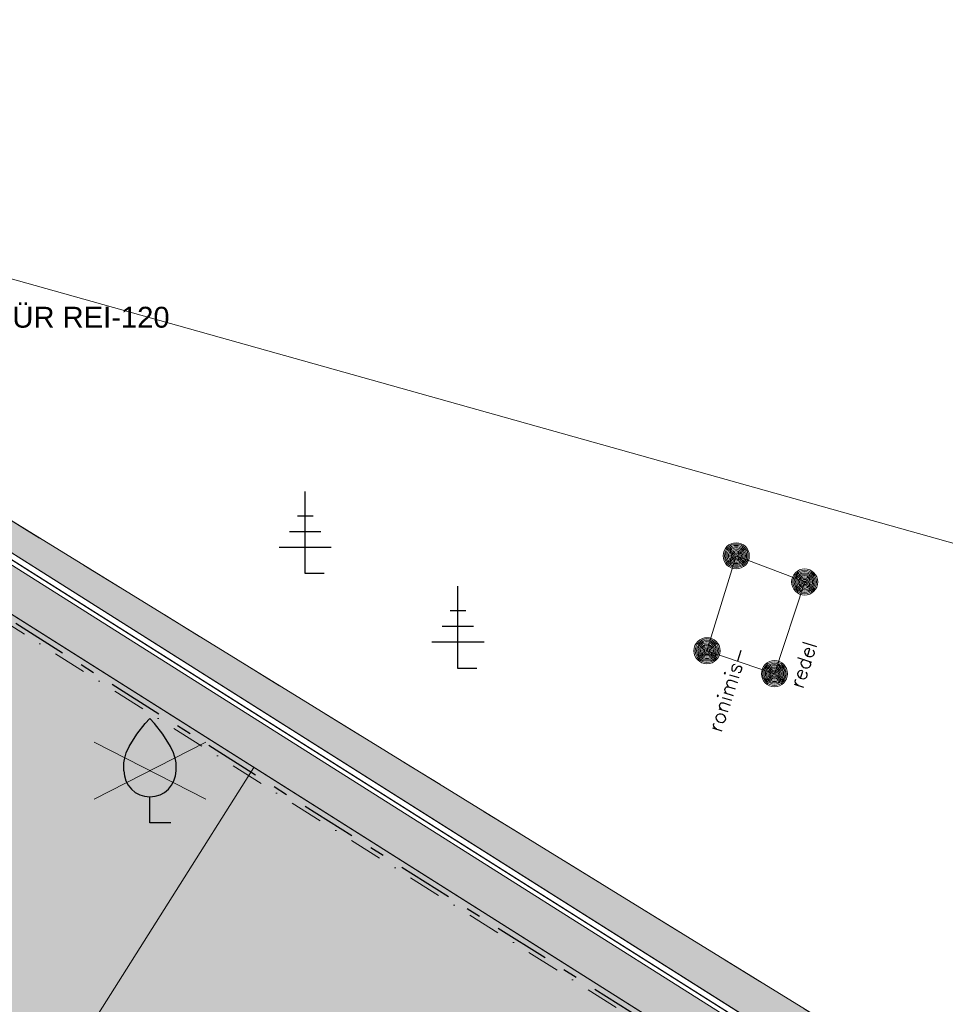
# Model space of a CAD drawing. Header units: millimetres. Extents: x 641988563 to 642234695, y 6457251462 to 6457368821.
# Tile 193 of 223: x 642060732 to 642078467, y 6457344973 to 6457363830. Entities that reach past the tile are written whole.
import ezdxf

# ---------------------------------------------------------------- set-up
doc = ezdxf.new("R2010")
doc.units = ezdxf.units.MM
doc.header["$MEASUREMENT"] = 0
doc.set_wipeout_variables(frame=1)
for name, pattern in [('AStair_dashed', [1800, 800, -1000]), ('Dot & Dashed', [1340.555525, 635, -352.777778, 0, -352.777747]), ('Double Dashed', [2187.222147, 1058.333302, -423.333311, 282.222223, -423.333311]), ('Wipeout_Contour', [1000, 0, -1000])]:
    doc.linetypes.add(name, pattern=pattern)
for name, color, linetype in [('_KUU_Asend_Fill.AS', 7, 'Continuous'), ('_KUU_ASENDI_JOONED.AS', 7, 'Continuous'), ('_KUU_geoalus.AS', 7, 'Continuous'), ('_KUU_Maapind.AS', 7, 'Continuous'), ('_KUU_Piirded.AS', 7, 'Continuous'), ('_KUU_TEEKATE.AS', 7, 'Continuous'), ('_KUU_TUGIMÜÜR.AS', 7, 'Continuous'), ('_KUU_ÄÄREKIVID.AS', 7, 'Continuous'), ('Annotation - Label.AR', 7, 'Continuous'), ('PIIR.GEO', 7, 'Continuous'), ('PUU', 7, 'Continuous'), ('RAJATIS', 7, 'Continuous'), ('Structural - Grid.AR', 7, 'Continuous'), ('TEE', 7, 'Continuous')]:
    doc.layers.add(name, color=color, linetype=linetype)
doc.styles.add('GENERATED_STYLE_2', font='arial.ttf')
doc.styles.add('GENERATED_STYLE_5', font='romans.shx')
doc.linetypes.add('Kontuur_jäme2', pattern='A,0,[5,KUU90121_PP_AS-4-14_skulptuuriasukoht1.Shx,S=2.380952,R=0,X=0,Y=2.37657e-14],-600,0', length=600)

msp = doc.modelspace()

# ---------------------------------------------------------------- hatches: boundary and pattern name
at = {"layer": '_KUU_Asend_Fill.AS', "linetype": 'Continuous', "lineweight": 13, "true_color": 0x8c8c8c}
msp.add_hatch(color=252, dxfattribs=at).paths.add_polyline_path([(642100568.274, 6457327188.817), (642043900.565, 6457362970.761), (642038213.277, 6457353963.827), (642094880.985, 6457318181.883)])
at = {"layer": '_KUU_Maapind.AS', "linetype": 'Continuous', "lineweight": 0}
msp.add_hatch(color=255, dxfattribs=at).paths.add_polyline_path([(642043876.667, 6457362983.97), (642100556.093, 6457327194.457), (642100611.554, 6457327159.436), (642101699.004, 6457328923.986), (642046565.692, 6457362857.759), (642045569.964, 6457363135.376), (642045552.834, 6457363108.248, 0.004546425), (642045499.473, 6457363155.03), (642044210.954, 6457363514.279), (642043876.635, 6457362983.991)])
at = {"layer": '_KUU_Maapind.AS', "linetype": 'Continuous', "lineweight": 13, "true_color": 0xaaaaaa}
h = msp.add_hatch(dxfattribs=at)
h.set_pattern_fill('CUT_STONE_0001', color=253, style=0, pattern_type=2)
h.set_pattern_definition([(45, (642058367.07, 6457302852.51), (-95.45942, 95.45942), [0, -90, 0, -135]), (110, (642058667.07, 6457302852.51), (126.8585, 46.17272), [0, -66, 0, -114])])
h.paths.add_polyline_path([(642043876.667, 6457362983.97), (642100556.093, 6457327194.457), (642100611.554, 6457327159.436), (642101699.004, 6457328923.986), (642046565.692, 6457362857.759), (642045569.964, 6457363135.376), (642045552.834, 6457363108.248, 0.004546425), (642045499.473, 6457363155.03), (642044210.954, 6457363514.279), (642043876.635, 6457362983.991)])
at = {"layer": '_KUU_TEEKATE.AS', "linetype": 'Continuous', "lineweight": 13, "true_color": 0xe6e6e6}
h = msp.add_hatch(dxfattribs=at)
h.set_pattern_fill('VIIRUTUS_2_0001', color=254, style=0, pattern_type=2)
h.set_pattern_definition([(0, (642058367.07, 6457302552.51), (0, 100), [])])
h.paths.add_polyline_path([(642021510.395, 6457289561.024), (642033173.688, 6457282197.722, -0.162547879), (642029976.766, 6457280123.015), (642025396.219, 6457282969.044), (642024435.613, 6457281391.867), (642042224.305, 6457270406.231), (642043124.659, 6457271832.265), (642038798.91, 6457274531.205, -0.16593523), (642039161.825, 6457278415.241), (642047821.485, 6457272947.209), (642051339.401, 6457278518.49), (642056875.881, 6457287286.548), (642063565.105, 6457283093.37), (642078879.723, 6457307271.857), (642084525.612, 6457303706.832), (642093811.711, 6457318856.797), (642070867.588, 6457333344.848), (642056757.902, 6457342254.232), (642041359.114, 6457351977.332), (642047045.494, 6457360982.783), (642043884.52, 6457362978.741), (642038213.234, 6457353964.617, -0.409666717), (642037125.822, 6457359506.996), (642037075.383, 6457359532.715), (642028982.395, 6457346919.343, -0.43230679), (642034632.853, 6457347946.435), (642053020.726, 6457336335.72), (642067071.283, 6457327463.73), (642077951.494, 6457320593.422), (642060667.015, 6457293220.19), (642034327.007, 6457309852.528)])
at = {"layer": '_KUU_TUGIMÜÜR.AS', "linetype": 'Continuous', "lineweight": 13, "true_color": 0x6e6e6e}
msp.add_hatch(color=8, dxfattribs=at).paths.add_polyline_path([(642100961.873, 6457327884.372), (642101068.775, 6457328053.405), (642044428.736, 6457363818.169), (642044321.954, 6457363649.061)])

# ---------------------------------------------------------------- linework, layer by layer
at = {"layer": '_KUU_Asend_Fill.AS', "color": 255, "linetype": 'Continuous', "lineweight": 0, "flags": 128}
msp.add_lwpolyline([(642100568.274, 6457327188.817), (642043900.565, 6457362970.761), (642038213.277, 6457353963.827), (642094880.985, 6457318181.883)], close=True, dxfattribs=at)
at = {"layer": '_KUU_Maapind.AS', "color": 7, "linetype": 'Continuous', "lineweight": 5}
msp.add_lwpolyline([(642043876.667, 6457362983.97), (642100556.093, 6457327194.457), (642100611.554, 6457327159.436), (642101699.004, 6457328923.986), (642046565.692, 6457362857.759), (642045569.964, 6457363135.376), (642045552.834, 6457363108.248, 0.004546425), (642045499.473, 6457363155.03), (642044210.954, 6457363514.279), (642043876.635, 6457362983.991)], format="xyb", close=True, dxfattribs=at)

# ---------------------------------------------------------------- next in the draw order: wipeouts: each hides what was drawn before it
at = {"color": 254, "linetype": 'Wipeout_Contour', "lineweight": 0, "ltscale": 25956755855.80904}
msp.add_wipeout([(642100906.907, 6457328155.612), (642044410, 6457363830), (642044303.218, 6457363660.892), (642100800.126, 6457327986.503)], dxfattribs=at).dxf.layer = '_KUU_Piirded.AS'

# ---------------------------------------------------------------- next in the draw order: linework, layer by layer
at = {"layer": '_KUU_ASENDI_JOONED.AS', "color": 252, "linetype": 'Continuous', "lineweight": 13, "true_color": 0x8c8c8c}
msp.add_line((642065217.228, 6457349508.74), (642061747.526, 6457344013.814), dxfattribs=at)
at = {"layer": '_KUU_Piirded.AS', "color": 252, "linetype": 'Continuous', "lineweight": 13, "true_color": 0x8c8c8c}
for points in [[(642100906.907, 6457328155.612), (642044410, 6457363830)], [(642044303.218, 6457363660.892), (642100800.126, 6457327986.503)]]:
    msp.add_lwpolyline(points, dxfattribs=at)
at = {"layer": '_KUU_ÄÄREKIVID.AS', "color": 255, "linetype": 'AStair_dashed', "lineweight": 0}
msp.add_line((642102503.173, 6457328429.032), (642046565.692, 6457362857.759), dxfattribs=at)
at = {"layer": 'PUU', "color": 74, "linetype": 'Continuous', "lineweight": 30}
for p, q in [((642066203, 6457353222), (642066203, 6457354797)), ((642066353, 6457354322), (642066053, 6457354322)), ((642066503, 6457354022), (642065903, 6457354022)), ((642066703, 6457353722), (642065703, 6457353722)), ((642066563, 6457353222), (642066203, 6457353222)), ((642069129, 6457351407), (642069129, 6457352982)), ((642069279, 6457352507), (642068979, 6457352507)), ((642069429, 6457352207), (642068829, 6457352207)), ((642069629, 6457351907), (642068629, 6457351907)), ((642069489, 6457351407), (642069129, 6457351407)), ((642063227.133, 6457348445.972), (642063227.133, 6457348945.972)), ((642063627.133, 6457348445.972), (642063227.133, 6457348445.972))]:
    msp.add_line(p, q, dxfattribs=at)
at = {"layer": 'PUU', "color": 74, "linetype": 'Continuous', "lineweight": 30, "flags": 128}
for points in [[(642062727.133, 6457349445.972), (642062727.133, 6457349595.972), (642062737.133, 6457349660.972), (642062772.133, 6457349790.972), (642062832.133, 6457349910.972), (642062977.133, 6457350145.972), (642063137.133, 6457350350.972), (642063227.133, 6457350445.972)], [(642063727.133, 6457349445.972), (642063727.133, 6457349595.972), (642063717.133, 6457349660.972), (642063682.133, 6457349790.972), (642063622.133, 6457349910.972), (642063477.133, 6457350145.972), (642063317.133, 6457350350.972), (642063227.133, 6457350445.972)]]:
    msp.add_lwpolyline(points, dxfattribs=at)
at = {"layer": 'PUU', "color": 74, "linetype": 'Continuous', "lineweight": 30}
msp.add_arc((642063227.133, 6457349445.972), 500, 180, 0, dxfattribs=at)
at = {"layer": 'RAJATIS', "color": 250, "linetype": 'Continuous', "lineweight": 13, "true_color": 0x323232, "flags": 128}
msp.add_lwpolyline([(642075773, 6457353061), (642075194, 6457351305), (642073901, 6457351744), (642074461, 6457353562)], close=True, dxfattribs=at)
at = {"layer": 'RAJATIS', "color": 250, "linetype": 'Continuous', "lineweight": 13, "true_color": 0x323232}
for centre, radius in [((642074461, 6457353562), 250), ((642074461, 6457353562), 225), ((642074461, 6457353562), 200), ((642074461, 6457353562), 175), ((642074461, 6457353562), 150), ((642074461, 6457353562), 125), ((642074461, 6457353562), 100), ((642074461, 6457353562), 75), ((642074461, 6457353562), 50), ((642074461, 6457353562), 25), ((642075773, 6457353061), 250), ((642075773, 6457353061), 225), ((642075773, 6457353061), 200), ((642075773, 6457353061), 175), ((642075773, 6457353061), 150), ((642075773, 6457353061), 125), ((642075773, 6457353061), 100), ((642075773, 6457353061), 75), ((642075773, 6457353061), 50), ((642075773, 6457353061), 25), ((642073901, 6457351744), 250), ((642073901, 6457351744), 225), ((642073901, 6457351744), 200), ((642073901, 6457351744), 175), ((642073901, 6457351744), 150), ((642073901, 6457351744), 125), ((642073901, 6457351744), 100), ((642073901, 6457351744), 75), ((642073901, 6457351744), 50), ((642073901, 6457351744), 25), ((642075194, 6457351305), 250), ((642075194, 6457351305), 225), ((642075194, 6457351305), 200), ((642075194, 6457351305), 175), ((642075194, 6457351305), 150), ((642075194, 6457351305), 125), ((642075194, 6457351305), 100), ((642075194, 6457351305), 75), ((642075194, 6457351305), 50), ((642075194, 6457351305), 25)]:
    msp.add_circle(centre, radius, dxfattribs=at)
at = {"layer": 'TEE', "color": 7, "linetype": 'Continuous', "lineweight": 5, "flags": 128}
msp.add_lwpolyline([(642044793, 6457363352), (642049592, 6457362014), (642060293, 6457358946), (642078523, 6457353833), (642093097, 6457349689), (642093038.263, 6457349591.341)], dxfattribs=at)

# ---------------------------------------------------------------- next in the draw order: texts
at = {"layer": 'RAJATIS', "color": 250, "linetype": 'Continuous', "lineweight": 13, "true_color": 0x323232, "char_height": 280, "attachment_point": 4, "style": 'GENERATED_STYLE_5'}
for s, insert, rotation in [('\\A1;redel', (642075602.028, 6457351045.375), 72.2344868), ('\\A1;ronimis-', (642074037.703, 6457350208.799), 72.2344867)]:
    msp.add_mtext(s, dxfattribs=dict(at, insert=insert, rotation=rotation))

# ---------------------------------------------------------------- next in the draw order: wipeouts: each hides what was drawn before it
at = {"color": 254, "linetype": 'Wipeout_Contour', "lineweight": 0, "ltscale": 32445959423.46259}
msp.add_wipeout([(642044432.672, 6457363679.509), (642044433.453, 6457363676.058), (642100985.38, 6457327967.222), (642100988.049, 6457327971.45), (642044434.005, 6457363681.623)], dxfattribs=at).dxf.layer = '_KUU_Piirded.AS'

# ---------------------------------------------------------------- next in the draw order: linework, layer by layer
at = {"layer": '_KUU_ASENDI_JOONED.AS', "color": 252, "linetype": 'Continuous', "lineweight": 13, "true_color": 0x8c8c8c}
for p, q in [((642064295.926, 6457349991.574), (642062158.34, 6457348900.37)), ((642062158.34, 6457349991.574), (642064295.926, 6457348900.37))]:
    msp.add_line(p, q, dxfattribs=at)
at = {"layer": '_KUU_geoalus.AS', "color": 12, "linetype": 'Double Dashed', "lineweight": 25, "true_color": 0xdf0000}
msp.add_line((642044011.09, 6457362780.824), (642100369.047, 6457327195.644), dxfattribs=at)
at = {"layer": '_KUU_Piirded.AS', "color": 252, "linetype": 'Kontuur_jäme2', "lineweight": 13, "true_color": 0x8c8c8c}
for points in [[(642044433.453, 6457363676.058), (642100985.38, 6457327967.222)], [(642100988.049, 6457327971.45), (642044436.12, 6457363680.287)]]:
    msp.add_lwpolyline(points, dxfattribs=at)
at = {"layer": 'PIIR.GEO', "color": 15, "linetype": 'Continuous', "lineweight": 20, "flags": 128}
msp.add_lwpolyline([(642003910, 6457299590), (642044410, 6457363830), (642090100, 6457334970), (642101090, 6457328040), (642086980, 6457305020), (642061290, 6457263470)], close=True, dxfattribs=at)
at = {"layer": 'PUU', "color": 74, "linetype": 'Continuous', "lineweight": 30}
for p, q in [((642063227.133, 6457348445.972), (642063227.133, 6457348945.972)), ((642063627.133, 6457348445.972), (642063227.133, 6457348445.972))]:
    msp.add_line(p, q, dxfattribs=at)
at = {"layer": 'PUU', "color": 74, "linetype": 'Continuous', "lineweight": 30, "flags": 128}
for points in [[(642062727.133, 6457349445.972), (642062727.133, 6457349595.972), (642062737.133, 6457349660.972), (642062772.133, 6457349790.972), (642062832.133, 6457349910.972), (642062977.133, 6457350145.972), (642063137.133, 6457350350.972), (642063227.133, 6457350445.972)], [(642063727.133, 6457349445.972), (642063727.133, 6457349595.972), (642063717.133, 6457349660.972), (642063682.133, 6457349790.972), (642063622.133, 6457349910.972), (642063477.133, 6457350145.972), (642063317.133, 6457350350.972), (642063227.133, 6457350445.972)]]:
    msp.add_lwpolyline(points, dxfattribs=at)
at = {"layer": 'PUU', "color": 74, "linetype": 'Continuous', "lineweight": 30}
msp.add_arc((642063227.133, 6457349445.972), 500, 180, 0, dxfattribs=at)
at = {"layer": 'Structural - Grid.AR', "color": 7, "linetype": 'Dot & Dashed', "lineweight": 5}
msp.add_line((642044407.672, 6457362412.624), (642100267.396, 6457327189.649), dxfattribs=at)

# ---------------------------------------------------------------- next in the draw order: texts
at = {"layer": 'Annotation - Label.AR', "color": 12, "linetype": 'Continuous', "lineweight": 25, "true_color": 0xdf0000, "insert": (642058294.983, 6457358128.793), "char_height": 400, "attachment_point": 4, "style": 'GENERATED_STYLE_2'}
msp.add_mtext('\\A1;TULEMÜÜR REI-120', dxfattribs=at)

doc.saveas('drawing.dxf')
